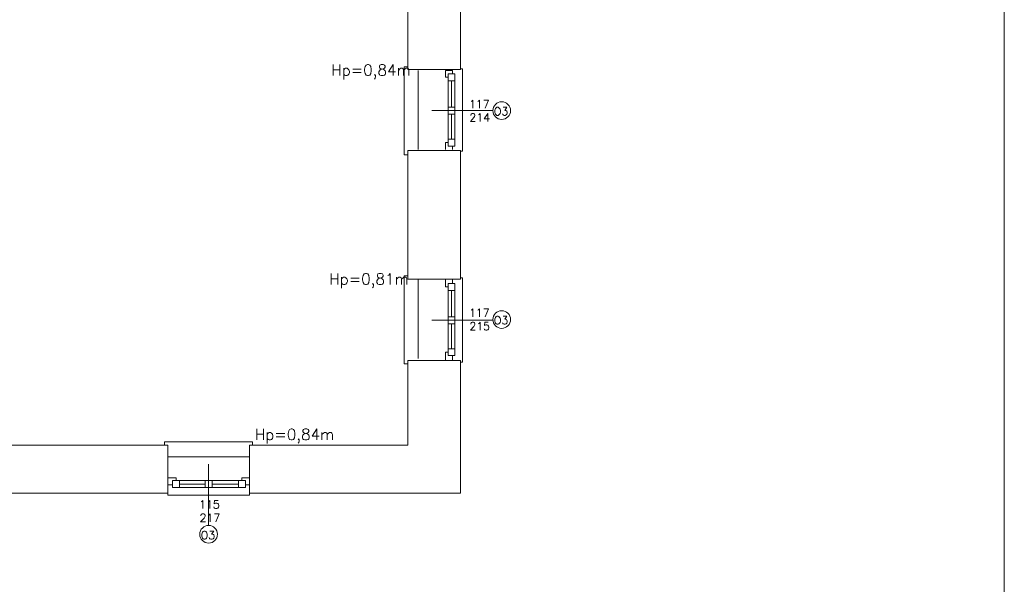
# Model space of a CAD drawing. Header units: millimetres. Extents: x -12354389001 to 271431, y -126469 to 48347.
# Tile 99 of 204: x -122385 to -120966, y -92182 to -91369. Entities that reach past the tile are written whole.
import ezdxf

# ---------------------------------------------------------------- set-up
doc = ezdxf.new("R2010")
doc.units = ezdxf.units.MM
doc.layers.get('0').update_dxf_attribs({"lineweight": 9})
for name, color, linetype, lineweight in [('IS_Text_Odbiornikow_Therm', 7, 'Continuous', 5), ('LINIE PRZEKROJOWE', 7, 'Continuous', 13), ('OPISY', 255, 'Continuous', 9), ('stolarka', 252, 'Continuous', 9), ('WIDOK', 252, 'Continuous', 15)]:
    doc.layers.add(name, color=color, linetype=linetype, lineweight=lineweight)
doc.styles.add('ROMANS-POTROJNY-0-8-W', font='ROMANT.SHX', dxfattribs={"width": 0.8})

# ---------------------------------------------------------------- blocks, each defined once
blk = doc.blocks.new('oj')
at = {"color": 252, "linetype": 'Continuous', "lineweight": 13}
for p, q in [((-89452.2, 12936), (-89457.2, 12936)), ((-89457.2, 12936), (-89457.2, 12809.4)), ((-89452.2, 12932.5), (-89452.2, 12936)), ((-89376.2, 12933.3), (-89373.2, 12933.3)), ((-89373.2, 12933.3), (-89373.2, 12814.6)), ((-89373.2, 12814.6), (-89376.2, 12814.6)), ((-89457.2, 12809.4), (-89457.2, 12809.3)), ((-89457.2, 12809.3), (-89452.2, 12809.3)), ((-89452.2, 12635), (-89457.2, 12635)), ((-89457.2, 12635), (-89457.2, 12508.4)), ((-89452.2, 12630), (-89452.2, 12635)), ((-89376.2, 12631.9), (-89373.2, 12631.9)), ((-89373.2, 12631.9), (-89373.2, 12510.6)), ((-89457.2, 12508.4), (-89457.2, 12508.3)), ((-89457.2, 12508.3), (-89452.2, 12508.3)), ((-89373.2, 12510.6), (-89376.2, 12510.6)), ((-89802.8, 12396), (-89802.9, 12396)), ((-89802.9, 12396), (-89802.9, 12391)), ((-89676.2, 12396), (-89802.8, 12396)), ((-89680.2, 12391), (-89676.2, 12391)), ((-89676.2, 12391), (-89676.2, 12396)), ((-89798.2, 12319), (-89798.2, 12322)), ((-89680.2, 12319), (-89798.2, 12319)), ((-89680.2, 12322), (-89680.2, 12319))]:
    blk.add_line(p, q, dxfattribs=at)
at = {"layer": 'LINIE PRZEKROJOWE', "color": 252, "linetype": 'Continuous', "lineweight": 13}
for p, q in [((-89452.2, 13034.4), (-89452.2, 12992)), ((-89376.2, 13016), (-89376.2, 12932.5)), ((-89452.2, 12992), (-89452.2, 12992)), ((-89452.2, 12992), (-89452.2, 12932.5)), ((-89452.2, 12992), (-89452.2, 12932.5)), ((-89452.2, 12932.5), (-89376.2, 12932.5)), ((-89452.2, 12815.5), (-89376.2, 12815.5)), ((-89452.2, 12815.5), (-89452.2, 12630)), ((-89452.2, 12815.5), (-89452.2, 12630)), ((-89376.2, 12815.5), (-89376.2, 12630)), ((-89452.2, 12630), (-89376.2, 12630)), ((-89452.2, 12513), (-89376.2, 12513)), ((-89452.2, 12513), (-89452.2, 12391)), ((-89376.2, 12513), (-89376.2, 12322)), ((-90051.2, 12391), (-89798.2, 12391)), ((-89798.2, 12391), (-89954.2, 12391)), ((-89798.2, 12391), (-89798.2, 12322)), ((-89452.2, 12391), (-89680.2, 12391)), ((-89452.2, 12391), (-89680.2, 12391)), ((-89680.2, 12391), (-89680.2, 12322)), ((-89452.2, 12391), (-89680.2, 12391)), ((-90392.2, 12322), (-89798.2, 12322)), ((-89680.2, 12322), (-89376.2, 12322))]:
    blk.add_line(p, q, dxfattribs=at)
at = {"layer": 'LINIE PRZEKROJOWE'}
blk.add_lwpolyline([(-97002.5, 15685.1), (-88592.5, 15685.1), (-88592.5, 9745.1), (-97002.5, 9745.1), (-97002.5, 15685.1)], dxfattribs=at)
at = {"layer": 'OPISY', "color": 252, "linetype": 'Continuous', "lineweight": 13}
for p, q in [((-89329.5, 12873), (-89417.6, 12873)), ((-89329.5, 12571), (-89417.6, 12571)), ((-89739.2, 12275.3), (-89739.2, 12363.4))]:
    blk.add_line(p, q, dxfattribs=at)
for centre in [(-89316.8, 12873), (-89316.8, 12572), (-89739.2, 12262.6)]:
    blk.add_circle(centre, 12.7, dxfattribs=at)
at = {"layer": 'stolarka', "color": 252, "linetype": 'Continuous', "lineweight": 13}
for p, q in [((-89397.9, 12921), (-89397.9, 12931)), ((-89397.9, 12931), (-89387.9, 12931)), ((-89387.9, 12931), (-89387.9, 12926)), ((-89394.2, 12921), (-89397.9, 12921)), ((-89394.2, 12916), (-89394.2, 12926)), ((-89394.2, 12926), (-89384.2, 12926)), ((-89394.2, 12926), (-89394.2, 12822)), ((-89384.2, 12916), (-89394.2, 12916)), ((-89389.2, 12916), (-89389.2, 12878)), ((-89384.2, 12926), (-89384.2, 12916)), ((-89384.2, 12926), (-89384.2, 12822)), ((-89394.2, 12868), (-89394.2, 12878)), ((-89394.2, 12878), (-89384.2, 12878)), ((-89384.2, 12878), (-89384.2, 12868)), ((-89384.2, 12868), (-89394.2, 12868)), ((-89389.2, 12868), (-89389.2, 12832)), ((-89394.2, 12822), (-89394.2, 12832)), ((-89394.2, 12832), (-89384.2, 12832)), ((-89384.2, 12832), (-89384.2, 12822)), ((-89397.9, 12817), (-89397.9, 12827)), ((-89397.9, 12827), (-89394.2, 12827)), ((-89384.2, 12822), (-89394.2, 12822)), ((-89387.9, 12822), (-89387.9, 12817)), ((-89397.9, 12619), (-89397.9, 12630)), ((-89397.9, 12630), (-89387.9, 12630)), ((-89387.9, 12630), (-89387.9, 12624)), ((-89394.2, 12619), (-89397.9, 12619)), ((-89394.2, 12614), (-89394.2, 12624)), ((-89394.2, 12624), (-89384.2, 12624)), ((-89394.2, 12624), (-89394.2, 12520)), ((-89384.2, 12624), (-89384.2, 12614)), ((-89384.2, 12624), (-89384.2, 12520)), ((-89384.2, 12614), (-89394.2, 12614)), ((-89389.2, 12614), (-89389.2, 12576)), ((-89394.2, 12566), (-89394.2, 12576)), ((-89394.2, 12576), (-89384.2, 12576)), ((-89384.2, 12576), (-89384.2, 12566)), ((-89384.2, 12566), (-89394.2, 12566)), ((-89389.2, 12566), (-89389.2, 12530)), ((-89397.9, 12513), (-89397.9, 12525)), ((-89397.9, 12525), (-89394.2, 12525)), ((-89394.2, 12520), (-89394.2, 12530)), ((-89394.2, 12530), (-89384.2, 12530)), ((-89384.2, 12520), (-89394.2, 12520)), ((-89387.9, 12520), (-89387.9, 12513)), ((-89384.2, 12530), (-89384.2, 12520)), ((-89798.2, 12343.7), (-89786.2, 12343.7)), ((-89791.2, 12333.7), (-89798.2, 12333.7)), ((-89791.2, 12330), (-89791.2, 12340)), ((-89791.2, 12340), (-89781.2, 12340)), ((-89686.2, 12340), (-89790.2, 12340)), ((-89786.2, 12343.7), (-89786.2, 12340)), ((-89781.2, 12340), (-89781.2, 12330)), ((-89744.2, 12335), (-89781.2, 12335)), ((-89744.2, 12330), (-89744.2, 12340)), ((-89744.2, 12340), (-89734.2, 12340)), ((-89734.2, 12340), (-89734.2, 12330)), ((-89696.2, 12335), (-89734.2, 12335)), ((-89696.2, 12330), (-89696.2, 12340)), ((-89696.2, 12340), (-89686.2, 12340)), ((-89691.2, 12340), (-89691.2, 12343.7)), ((-89691.2, 12343.7), (-89680.2, 12343.7)), ((-89686.2, 12340), (-89686.2, 12330)), ((-89680.2, 12333.7), (-89686.2, 12333.7)), ((-89680.2, 12343.7), (-89680.2, 12333.7)), ((-89781.2, 12330), (-89791.2, 12330)), ((-89686.2, 12330), (-89790.2, 12330)), ((-89734.2, 12330), (-89744.2, 12330)), ((-89686.2, 12330), (-89696.2, 12330))]:
    blk.add_line(p, q, dxfattribs=at)
at = {"layer": 'WIDOK', "color": 252, "linetype": 'Continuous', "lineweight": 13, "ltscale": 10}
for p, q in [((-89437.2, 12931), (-89437.2, 12817)), ((-89437.2, 12630), (-89437.2, 12516)), ((-89798.2, 12374), (-89681.2, 12374))]:
    blk.add_line(p, q, dxfattribs=at)
at = {"layer": 'OPISY', "color": 252, "linetype": 'Continuous', "lineweight": 13, "ltscale": 0.15, "style": 'ROMANS-POTROJNY-0-8-W'}
for s, p in [('Hp=0,84m', (-89562.4, 12923.4)), ('Hp=0,81m', (-89565.3, 12622.4)), ('Hp=0,84m', (-89672.5, 12398.5))]:
    blk.add_text(s, height=16, dxfattribs=at).set_placement(p)
at = {"layer": 'OPISY', "color": 252, "linetype": 'Continuous', "lineweight": 13, "style": 'ROMANS-POTROJNY-0-8-W'}
for p in [(-89328.2, 12866.2), (-89328.2, 12565.2), (-89750.7, 12255.5)]:
    blk.add_text('O3', height=11.57, dxfattribs=at).set_placement(p)
at = {"layer": 'stolarka', "color": 252, "linetype": 'Continuous', "lineweight": 13, "style": 'ROMANS-POTROJNY-0-8-W'}
for s, p in [('117', (-89364, 12876.7)), ('214', (-89363.3, 12857.4)), ('117', (-89364, 12575.9)), ('215', (-89363.4, 12556.6)), ('115', (-89752.9, 12299.8)), ('217', (-89752.3, 12280.5))]:
    blk.add_text(s, height=11.57, dxfattribs=at).set_placement(p)

msp = doc.modelspace()

# ---------------------------------------------------------------- block references
at = {"layer": 'IS_Text_Odbiornikow_Therm', "color": 7, "ltscale": 0.5}
msp.add_blockref('oj', (-32373.467, -104372.956), dxfattribs=at)

doc.saveas('drawing.dxf')
